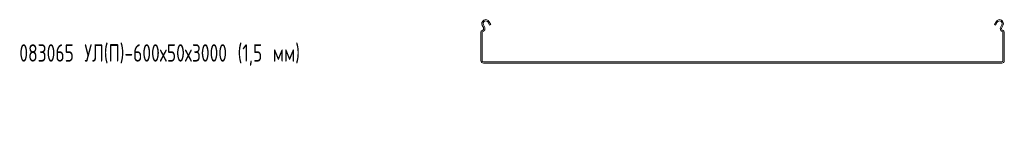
# Model space of a CAD drawing. Header units: millimetres. Extents: x -792 to 3872, y -6969 to -65.
# Tile 1 of 20: x -792 to 337, y -6232 to -6112. Entities that reach past the tile are written whole.
import ezdxf

# ---------------------------------------------------------------- set-up
doc = ezdxf.new("R2010")
doc.units = ezdxf.units.MM
doc.styles.add('SLDTEXTSTYLE0', font='TXT', dxfattribs={"width": 0.7, "bigfont": 'bigfont'})

msp = doc.modelspace()

# ---------------------------------------------------------------- linework, layer by layer
at = {"color": 7, "linetype": 'Continuous', "lineweight": 15}
for p, q in [((-259.4, -6120), (-260.6, -6117.7)), ((-255.3, -6114.8), (-253.6, -6118.1)), ((-254, -6114.1), (-252.3, -6117.4)), ((-252.3, -6117.4), (-253.6, -6118.1)), ((325.3, -6117.4), (327, -6114.1)), ((326.6, -6118.1), (325.3, -6117.4)), ((326.6, -6118.1), (328.4, -6114.8)), ((333.7, -6117.7), (332.4, -6120)), ((-263.5, -6158.7), (-263.5, -6126)), ((-260.7, -6120.7), (-262, -6118.4)), ((-262, -6158.7), (-262, -6126)), ((335, -6118.4), (333.7, -6120.7)), ((335, -6126), (335, -6158.7)), ((336.5, -6126), (336.5, -6158.7)), ((333.5, -6160.2), (-260.5, -6160.2)), ((333.5, -6161.7), (-260.5, -6161.7))]:
    msp.add_line(p, q, dxfattribs=at)
for centre, radius, start, end in [((-258, -6116.2), 4.5, 28.0725, 208.0725), ((-258, -6116.2), 3, 28.0725, 208.0725), ((331, -6116.2), 4.5, 331.9275, 151.9275), ((331, -6116.2), 3, 331.9275, 151.9275), ((-261.7, -6126), 1.8, 106.2863, 180), ((-262.9, -6121.9), 2.5, 286.2863, 28.0725), ((-261.7, -6126), 0.3, 106.2863, 180), ((-262.9, -6121.9), 4, 286.2863, 28.0725), ((335.9, -6121.9), 4, 151.9275, 253.7137), ((335.9, -6121.9), 2.5, 151.9275, 253.7137), ((334.7, -6126), 0.3, 0, 73.7137), ((334.7, -6126), 1.8, 0, 73.7137), ((-260.5, -6158.7), 3, 180, 270), ((-260.5, -6158.7), 1.5, 180, 270), ((333.5, -6158.7), 1.5, 270, 0), ((333.5, -6158.7), 3, 270, 0)]:
    msp.add_arc(centre, radius, start, end, dxfattribs=at)

# ---------------------------------------------------------------- texts
at = {"color": 7, "linetype": 'Continuous', "lineweight": 0, "insert": (-792.7, -6140), "char_height": 20, "attachment_point": 1, "style": 'SLDTEXTSTYLE0'}
msp.add_mtext('083065 \\M+18454\\M+1844C(\\M+18450)-600\\M+1848750\\M+184873000 (1,5 \\M+1847D\\M+1847D)', dxfattribs=at)

doc.saveas('drawing.dxf')
